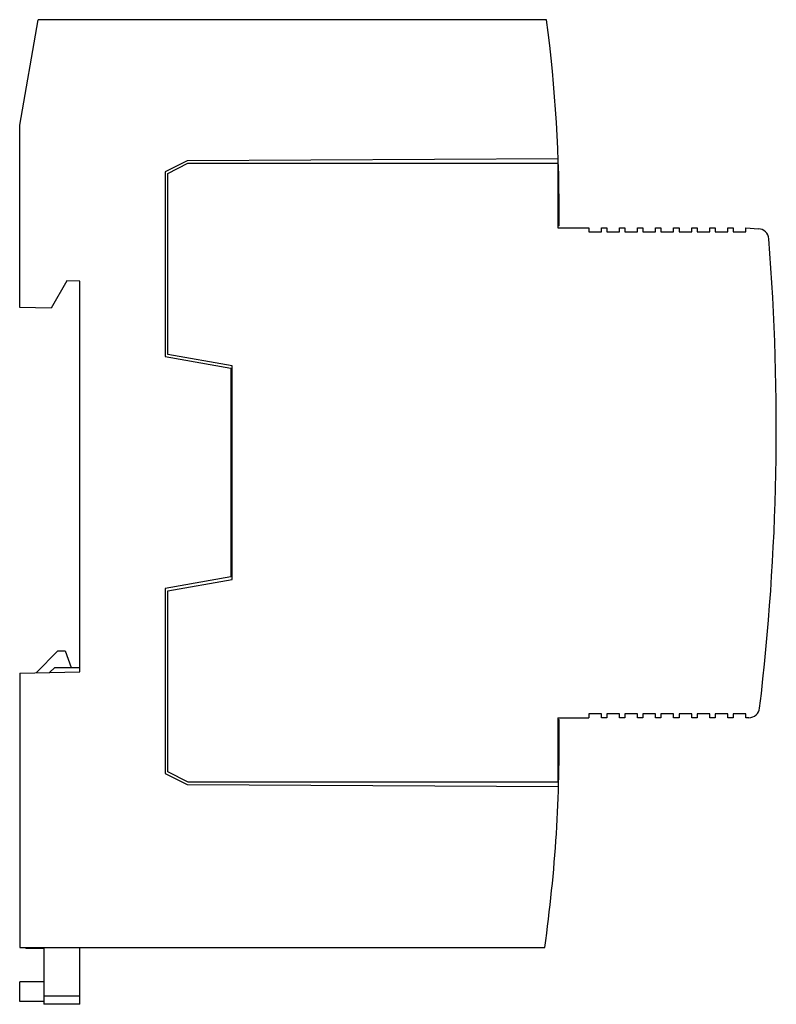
# Model space of a CAD drawing. Header units: millimetres. Extents: x 10.1 to 79.3, y 16.7 to 106.7.
import ezdxf

# ---------------------------------------------------------------- set-up
doc = ezdxf.new("R2010")
doc.units = ezdxf.units.MM
doc.header["$LTSCALE"] = 8.023276
doc.layers.add('00_COMPONENTS_1', color=7, linetype='CONTINUOUS')
doc.layers.add('00_COMPONENTS_3', color=7, linetype='CONTINUOUS')

msp = doc.modelspace()

# ---------------------------------------------------------------- linework, layer by layer
at = {"layer": '00_COMPONENTS_1', "color": 7, "linetype": 'Continuous'}
for p, q in [((11.64, 46.973), (13.645, 48.977)), ((13.645, 48.977), (14.314, 48.977)), ((14.314, 48.977), (14.845, 47.477)), ((12.872, 47.005), (13.345, 47.477)), ((13.345, 47.477), (15.645, 47.477)), ((10.745, 21.777), (10.645, 21.877)), ((12.345, 21.777), (10.745, 21.777)), ((12.345, 21.877), (12.345, 16.677)), ((15.645, 16.677), (15.645, 21.877)), ((12.345, 18.719), (10.145, 18.719)), ((10.145, 16.927), (10.145, 18.719)), ((12.345, 17.442), (15.645, 17.442)), ((12.345, 16.927), (10.145, 16.927)), ((15.645, 16.677), (12.345, 16.677))]:
    msp.add_line(p, q, dxfattribs=at)
at = {"layer": '00_COMPONENTS_3', "color": 7, "linetype": 'Continuous'}
for p, q in [((10.145, 97.036), (11.845, 106.677)), ((58.3, 106.677), (11.845, 106.677)), ((10.145, 80.381), (10.145, 97.036)), ((25.466, 93.788), (23.445, 92.777)), ((59.363, 93.966), (25.466, 93.788)), ((23.445, 92.777), (23.445, 75.877)), ((23.695, 92.61), (25.527, 93.552)), ((25.527, 93.552), (59.328, 93.552)), ((59.328, 93.552), (59.328, 87.646)), ((23.695, 76.062), (23.695, 92.61)), ((59.446, 87.835), (59.327, 87.834)), ((59.328, 87.646), (62.154, 87.646)), ((62.154, 87.646), (62.154, 87.28)), ((63.311, 87.28), (63.311, 87.646)), ((63.311, 87.646), (63.804, 87.646)), ((63.804, 87.646), (63.804, 87.28)), ((64.961, 87.28), (64.961, 87.646)), ((64.961, 87.646), (65.454, 87.646)), ((65.454, 87.646), (65.454, 87.28)), ((66.61, 87.28), (66.61, 87.646)), ((66.61, 87.646), (67.104, 87.646)), ((67.104, 87.646), (67.104, 87.28)), ((68.26, 87.28), (68.26, 87.646)), ((68.26, 87.646), (68.754, 87.646)), ((68.754, 87.646), (68.754, 87.28)), ((69.91, 87.28), (69.91, 87.646)), ((69.91, 87.646), (70.404, 87.646)), ((70.404, 87.646), (70.404, 87.28)), ((71.56, 87.28), (71.56, 87.646)), ((71.56, 87.646), (72.054, 87.646)), ((72.054, 87.646), (72.054, 87.28)), ((73.21, 87.646), (73.704, 87.646)), ((73.21, 87.28), (73.21, 87.646)), ((73.704, 87.646), (73.704, 87.28)), ((74.86, 87.646), (75.354, 87.646)), ((74.86, 87.28), (74.86, 87.646)), ((75.354, 87.646), (75.354, 87.28)), ((76.51, 87.646), (77.665, 87.573)), ((76.51, 87.28), (76.51, 87.646)), ((62.154, 87.28), (63.311, 87.28)), ((63.804, 87.28), (64.961, 87.28)), ((65.454, 87.28), (66.61, 87.28)), ((67.104, 87.28), (68.26, 87.28)), ((68.754, 87.28), (69.91, 87.28)), ((70.404, 87.28), (71.56, 87.28)), ((72.054, 87.28), (73.21, 87.28)), ((73.704, 87.28), (74.86, 87.28)), ((75.354, 87.28), (76.51, 87.28)), ((14.463, 82.808), (13.018, 80.306)), ((15.645, 82.777), (14.463, 82.808)), ((15.645, 47.077), (15.645, 82.777)), ((13.018, 80.306), (10.145, 80.381)), ((23.445, 75.877), (29.453, 74.818)), ((29.553, 75.029), (23.695, 76.062)), ((29.453, 74.818), (29.453, 55.737)), ((29.553, 55.495), (29.553, 75.029)), ((29.453, 55.737), (23.445, 54.677)), ((23.695, 54.465), (29.553, 55.495)), ((23.445, 54.677), (23.445, 37.777)), ((23.695, 37.917), (23.695, 54.465)), ((10.145, 46.933), (15.645, 47.077)), ((10.145, 46.933), (10.145, 21.877)), ((63.31, 43.243), (62.154, 43.243)), ((62.154, 43.243), (62.154, 42.877)), ((63.31, 42.877), (63.31, 43.243)), ((64.96, 43.243), (63.804, 43.243)), ((63.804, 43.243), (63.804, 42.877)), ((64.96, 42.877), (64.96, 43.243)), ((66.61, 43.243), (65.454, 43.243)), ((65.454, 43.243), (65.454, 42.877)), ((66.61, 42.877), (66.61, 43.243)), ((68.26, 43.243), (67.104, 43.243)), ((67.104, 43.243), (67.104, 42.877)), ((68.26, 42.877), (68.26, 43.243)), ((69.91, 43.243), (68.754, 43.243)), ((68.754, 43.243), (68.754, 42.877)), ((69.91, 42.877), (69.91, 43.243)), ((71.56, 43.243), (70.404, 43.243)), ((70.404, 43.243), (70.404, 42.877)), ((71.56, 42.877), (71.56, 43.243)), ((73.21, 43.243), (72.054, 43.243)), ((72.054, 43.243), (72.054, 42.877)), ((73.21, 42.877), (73.21, 43.243)), ((74.86, 43.243), (73.704, 43.243)), ((73.704, 43.243), (73.704, 42.877)), ((74.86, 42.877), (74.86, 43.243)), ((76.51, 43.243), (75.354, 43.243)), ((75.354, 43.243), (75.354, 42.877)), ((76.51, 42.877), (76.51, 43.243)), ((59.327, 42.877), (62.154, 42.877)), ((59.327, 42.877), (59.327, 36.973)), ((59.327, 42.721), (59.446, 42.72)), ((63.804, 42.877), (63.31, 42.877)), ((65.454, 42.877), (64.96, 42.877)), ((67.104, 42.877), (66.61, 42.877)), ((68.754, 42.877), (68.26, 42.877)), ((70.404, 42.877), (69.91, 42.877)), ((72.054, 42.877), (71.56, 42.877)), ((73.704, 42.877), (73.21, 42.877)), ((75.354, 42.877), (74.86, 42.877)), ((76.781, 42.877), (76.51, 42.877)), ((25.529, 36.973), (23.695, 37.917)), ((23.445, 37.777), (25.466, 36.767)), ((59.327, 36.973), (25.529, 36.973)), ((25.466, 36.767), (59.395, 36.589)), ((10.145, 21.877), (58.131, 21.877))]:
    msp.add_line(p, q, dxfattribs=at)
for centre, radius, start, end in [((-75.655, 89.077), 135.106, 359.4729, 7.48507), ((77.603, 86.575), 1, 4.60122, 86.39923), ((-136.555, 69.34), 215.85, 353.19377, 4.60122), ((76.781, 43.877), 1, 270, 353.19377), ((-75.655, 40.777), 135.115, 351.95904, 0.82393)]:
    msp.add_arc(centre, radius, start, end, dxfattribs=at)

doc.saveas('drawing.dxf')
